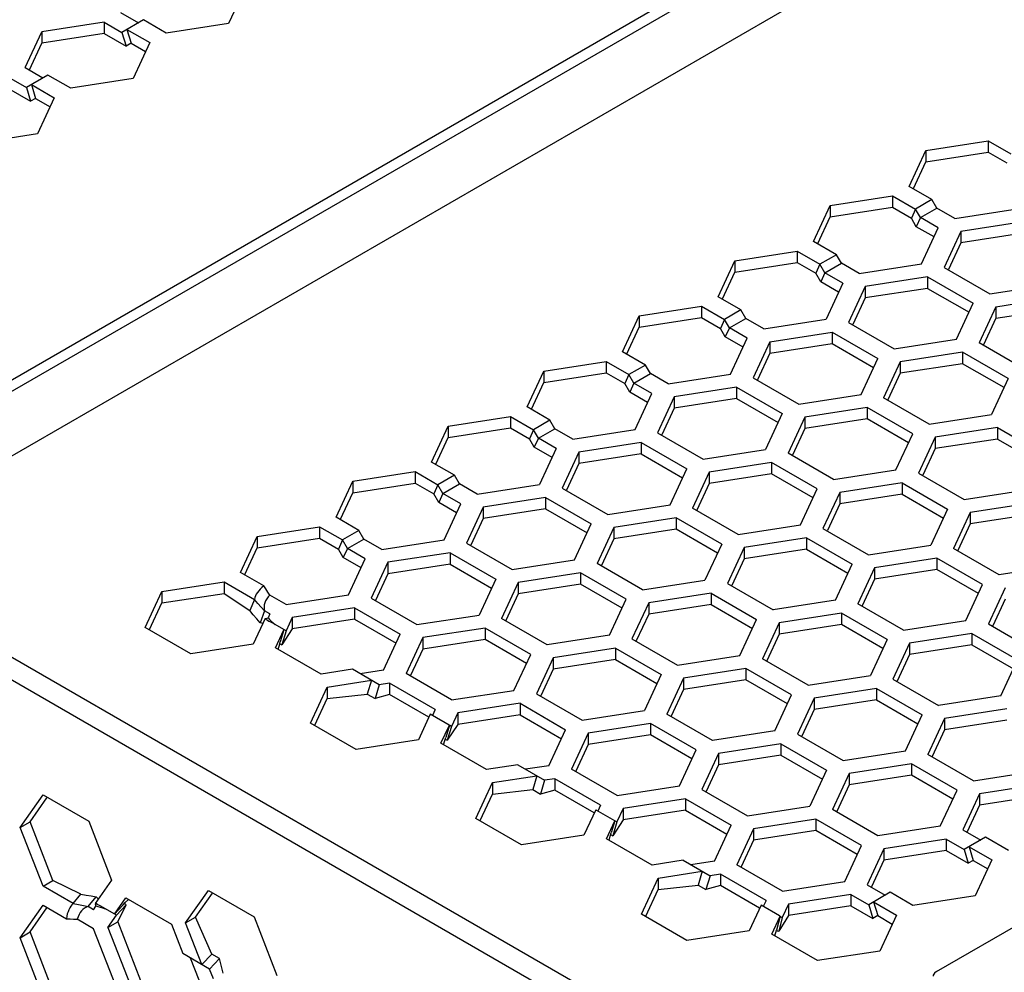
# Model space of a CAD drawing. Header units: inches. Extents: x 0 to 179, y 0 to 133.
# Tile 6 of 12: x 61 to 104, y 46 to 87. Entities that reach past the tile are written whole.
import ezdxf

# ---------------------------------------------------------------- set-up
doc = ezdxf.new("R2010")
doc.units = ezdxf.units.IN
doc.header["$MEASUREMENT"] = 0

msp = doc.modelspace()

# ---------------------------------------------------------------- linework, layer by layer
at = {"color": 3, "linetype": 'Continuous'}
for p, q in [((50.836, 65.408), (117.092, 103.66)), ((51.048, 65.04), (117.304, 103.293)), ((53.452, 63.652), (119.92, 102.027)), ((70.963, 88.08), (70.246, 86.534)), ((65.61, 87.007), (66.377, 86.563)), ((66.589, 86.686), (65.67, 86.155)), ((67.569, 86.12), (66.589, 86.686)), ((64.903, 86.598), (62.226, 86.184)), ((64.903, 86.598), (65.67, 86.155)), ((65.882, 86.278), (66.862, 85.712)), ((70.246, 86.534), (67.569, 86.12)), ((61.508, 84.639), (62.226, 86.184)), ((66.862, 85.712), (66.145, 84.167)), ((61.508, 84.639), (62.276, 84.196)), ((60.801, 84.231), (61.569, 83.787)), ((62.488, 84.318), (61.569, 83.787)), ((63.468, 83.752), (62.488, 84.318)), ((66.145, 84.167), (63.468, 83.752)), ((61.781, 83.91), (62.761, 83.344)), ((62.761, 83.344), (62.044, 81.799)), ((62.044, 81.799), (59.367, 81.385)), ((100.19, 81.086), (102.867, 81.5)), ((102.867, 81.5), (103.847, 80.934)), ((99.473, 79.54), (100.19, 81.086)), ((100.452, 78.975), (99.473, 79.54)), ((96.089, 78.718), (98.765, 79.132)), ((98.765, 79.132), (99.745, 78.566)), ((95.371, 77.172), (96.089, 78.718)), ((100.452, 78.975), (99.745, 78.566)), ((100.665, 78.607), (100.452, 78.975)), ((99.957, 78.199), (99.745, 78.566)), ((99.957, 78.199), (100.665, 78.607)), ((101.432, 78.164), (100.665, 78.607)), ((101.432, 78.164), (104.109, 78.578)), ((100.725, 77.756), (99.957, 78.199)), ((104.368, 78.02), (101.691, 77.606)), ((100.008, 76.21), (100.725, 77.756)), ((101.691, 77.606), (100.974, 76.061)), ((96.351, 76.607), (95.371, 77.172)), ((91.987, 76.35), (94.664, 76.764)), ((94.664, 76.764), (95.644, 76.199)), ((96.351, 76.607), (95.644, 76.199)), ((96.563, 76.239), (96.351, 76.607)), ((91.27, 74.805), (91.987, 76.35)), ((95.856, 75.831), (95.644, 76.199)), ((95.856, 75.831), (96.563, 76.239)), ((97.331, 75.796), (96.563, 76.239)), ((97.331, 75.796), (100.008, 76.21)), ((96.624, 75.388), (95.856, 75.831)), ((100.974, 76.061), (102.933, 74.929)), ((96.624, 75.388), (95.907, 73.842)), ((100.267, 75.653), (97.59, 75.238)), ((100.267, 75.653), (102.226, 74.521)), ((102.933, 74.929), (105.61, 75.344)), ((97.59, 75.238), (96.873, 73.693)), ((92.25, 74.239), (91.27, 74.805)), ((101.509, 72.976), (102.226, 74.521)), ((103.192, 74.372), (105.869, 74.786)), ((87.886, 73.982), (90.563, 74.396)), ((90.563, 74.396), (91.543, 73.831)), ((92.25, 74.239), (91.543, 73.831)), ((92.462, 73.872), (92.25, 74.239)), ((103.192, 74.372), (102.475, 72.826)), ((87.169, 72.437), (87.886, 73.982)), ((91.755, 73.463), (91.543, 73.831)), ((91.755, 73.463), (92.462, 73.872)), ((93.23, 73.428), (92.462, 73.872)), ((93.23, 73.428), (95.907, 73.842)), ((96.873, 73.693), (98.832, 72.562)), ((92.523, 73.02), (91.755, 73.463)), ((93.489, 72.871), (96.165, 73.285)), ((96.165, 73.285), (98.125, 72.153)), ((91.805, 71.475), (92.523, 73.02)), ((93.489, 72.871), (92.771, 71.325)), ((98.832, 72.562), (101.509, 72.976)), ((104.435, 71.695), (102.475, 72.826)), ((88.149, 71.871), (87.169, 72.437)), ((101.768, 72.418), (99.091, 72.004)), ((103.727, 71.287), (101.768, 72.418)), ((83.785, 71.614), (86.462, 72.029)), ((86.462, 72.029), (87.442, 71.463)), ((97.408, 70.608), (98.125, 72.153)), ((99.091, 72.004), (98.374, 70.459)), ((83.068, 70.069), (83.785, 71.614)), ((88.149, 71.871), (87.442, 71.463)), ((87.654, 71.095), (87.442, 71.463)), ((87.654, 71.095), (88.361, 71.504)), ((88.361, 71.504), (88.149, 71.871)), ((89.129, 71.061), (88.361, 71.504)), ((89.129, 71.061), (91.805, 71.475)), ((88.421, 70.652), (87.654, 71.095)), ((92.771, 71.325), (94.731, 70.194)), ((103.727, 71.287), (103.01, 69.741)), ((87.704, 69.107), (88.421, 70.652)), ((92.064, 70.917), (89.387, 70.503)), ((92.064, 70.917), (94.024, 69.786)), ((89.387, 70.503), (88.67, 68.957)), ((94.731, 70.194), (97.408, 70.608)), ((100.333, 69.327), (98.374, 70.459)), ((84.048, 69.503), (83.068, 70.069)), ((94.024, 69.786), (93.307, 68.24)), ((97.667, 70.05), (94.99, 69.636)), ((99.626, 68.919), (97.667, 70.05)), ((79.684, 69.247), (82.361, 69.661)), ((82.361, 69.661), (83.341, 69.095)), ((84.048, 69.503), (83.341, 69.095)), ((84.26, 69.136), (84.048, 69.503)), ((94.99, 69.636), (94.273, 68.091)), ((100.333, 69.327), (103.01, 69.741)), ((78.967, 67.701), (79.684, 69.247)), ((83.553, 68.728), (83.341, 69.095)), ((83.553, 68.728), (84.26, 69.136)), ((85.027, 68.693), (84.26, 69.136)), ((85.027, 68.693), (87.704, 69.107)), ((88.67, 68.957), (90.63, 67.826)), ((103.269, 69.184), (100.592, 68.77)), ((103.269, 69.184), (105.229, 68.052)), ((84.32, 68.284), (83.553, 68.728)), ((87.963, 68.549), (85.286, 68.135)), ((87.963, 68.549), (89.923, 67.418)), ((98.909, 67.373), (99.626, 68.919)), ((100.592, 68.77), (99.875, 67.224)), ((84.32, 68.284), (83.603, 66.739)), ((85.286, 68.135), (84.569, 66.59)), ((90.63, 67.826), (93.307, 68.24)), ((96.232, 66.959), (94.273, 68.091)), ((79.946, 67.135), (78.967, 67.701)), ((93.565, 67.682), (90.889, 67.268)), ((95.525, 66.551), (93.565, 67.682)), ((75.583, 66.879), (78.259, 67.293)), ((78.259, 67.293), (79.239, 66.727)), ((89.205, 65.872), (89.923, 67.418)), ((90.889, 67.268), (90.171, 65.723)), ((96.232, 66.959), (98.909, 67.373)), ((74.865, 65.333), (75.583, 66.879)), ((79.946, 67.135), (79.239, 66.727)), ((80.159, 66.768), (79.946, 67.135)), ((99.168, 66.816), (96.491, 66.402)), ((99.168, 66.816), (101.127, 65.684)), ((99.875, 67.224), (101.835, 66.093)), ((79.451, 66.36), (79.239, 66.727)), ((79.451, 66.36), (80.159, 66.768)), ((80.926, 66.325), (80.159, 66.768)), ((80.926, 66.325), (83.603, 66.739)), ((84.569, 66.59), (86.529, 65.458)), ((94.808, 65.006), (95.525, 66.551)), ((96.491, 66.402), (95.774, 64.856)), ((101.835, 66.093), (104.511, 66.507)), ((80.219, 65.917), (79.451, 66.36)), ((83.862, 66.181), (81.185, 65.767)), ((83.862, 66.181), (85.821, 65.05)), ((79.502, 64.371), (80.219, 65.917)), ((81.185, 65.767), (80.468, 64.222)), ((86.529, 65.458), (89.205, 65.872)), ((92.131, 64.592), (90.171, 65.723)), ((101.127, 65.684), (100.41, 64.139)), ((104.77, 65.949), (102.093, 65.535)), ((75.845, 64.768), (74.865, 65.333)), ((89.464, 65.315), (86.787, 64.901)), ((91.424, 64.183), (89.464, 65.315)), ((102.093, 65.535), (101.376, 63.99)), ((71.481, 64.511), (74.158, 64.925)), ((74.158, 64.925), (75.138, 64.359)), ((75.845, 64.768), (75.138, 64.359)), ((76.057, 64.4), (75.845, 64.768)), ((85.104, 63.505), (85.821, 65.05)), ((86.787, 64.901), (86.07, 63.355)), ((92.131, 64.592), (94.808, 65.006)), ((95.774, 64.856), (97.733, 63.725)), ((70.764, 62.966), (71.481, 64.511)), ((75.35, 63.992), (75.138, 64.359)), ((75.35, 63.992), (76.057, 64.4)), ((76.825, 63.957), (76.057, 64.4)), ((76.825, 63.957), (79.502, 64.371)), ((95.067, 64.448), (92.39, 64.034)), ((95.067, 64.448), (97.026, 63.317)), ((76.118, 63.549), (75.35, 63.992)), ((80.468, 64.222), (82.427, 63.09)), ((91.424, 64.183), (90.707, 62.638)), ((92.39, 64.034), (91.673, 62.488)), ((97.733, 63.725), (100.41, 64.139)), ((103.336, 62.858), (101.376, 63.99)), ((75.401, 62.003), (76.118, 63.549)), ((79.761, 63.813), (77.084, 63.399)), ((79.761, 63.813), (81.72, 62.682)), ((82.427, 63.09), (85.104, 63.505)), ((100.669, 63.581), (97.992, 63.167)), ((102.629, 62.45), (100.669, 63.581)), ((53.982, 63.347), (98.283, 37.77)), ((77.084, 63.399), (76.367, 61.854)), ((88.03, 62.224), (86.07, 63.355)), ((96.309, 61.771), (97.026, 63.317)), ((97.992, 63.167), (97.275, 61.622)), ((106.013, 63.272), (103.336, 62.858)), ((53.558, 62.612), (97.859, 37.035)), ((71.765, 62.388), (70.764, 62.966)), ((81.72, 62.682), (81.003, 61.137)), ((85.363, 62.947), (82.686, 62.533)), ((87.323, 61.815), (85.363, 62.947)), ((88.03, 62.224), (90.707, 62.638)), ((67.38, 62.143), (70.057, 62.557)), ((70.057, 62.557), (71.355, 61.808)), ((82.686, 62.533), (81.969, 60.987)), ((91.673, 62.488), (93.632, 61.357)), ((101.911, 60.905), (102.629, 62.45)), ((103.595, 62.301), (102.877, 60.755)), ((66.663, 60.598), (67.38, 62.143)), ((72.724, 61.589), (72.022, 61.994)), ((72.724, 61.589), (75.401, 62.003)), ((76.367, 61.854), (78.326, 60.723)), ((86.605, 60.27), (87.323, 61.815)), ((90.965, 62.08), (88.289, 61.666)), ((90.965, 62.08), (92.925, 60.949)), ((96.309, 61.771), (93.632, 61.357)), ((71.789, 61.312), (71.645, 61.47)), ((75.659, 61.446), (72.983, 61.032)), ((75.659, 61.446), (77.619, 60.314)), ((88.289, 61.666), (87.571, 60.121)), ((99.234, 60.49), (97.275, 61.622)), ((71.813, 60.988), (71.299, 59.88)), ((72.017, 61.181), (71.789, 61.312)), ((72.017, 61.181), (71.942, 61.019)), ((72.983, 61.032), (72.714, 60.452)), ((78.326, 60.723), (81.003, 61.137)), ((83.929, 59.856), (81.969, 60.987)), ((92.208, 59.403), (92.925, 60.949)), ((96.568, 61.214), (93.891, 60.799)), ((98.527, 60.082), (96.568, 61.214)), ((99.234, 60.49), (101.911, 60.905)), ((68.623, 59.466), (66.663, 60.598)), ((72.714, 60.452), (72.042, 60.84)), ((72.265, 59.731), (72.624, 60.504)), ((81.262, 60.579), (78.585, 60.165)), ((83.221, 59.448), (81.262, 60.579)), ((93.891, 60.799), (93.174, 59.254)), ((102.877, 60.755), (104.837, 59.624)), ((76.902, 58.769), (77.619, 60.314)), ((78.585, 60.165), (77.868, 58.619)), ((86.605, 60.27), (83.929, 59.856)), ((87.571, 60.121), (89.531, 58.989)), ((98.527, 60.082), (97.81, 58.537)), ((102.17, 60.347), (99.493, 59.933)), ((102.17, 60.347), (104.13, 59.215)), ((71.299, 59.88), (68.623, 59.466)), ((74.225, 58.6), (72.265, 59.731)), ((86.864, 59.712), (84.187, 59.298)), ((86.864, 59.712), (88.824, 58.581)), ((99.493, 59.933), (98.776, 58.387)), ((82.504, 57.902), (83.221, 59.448)), ((84.187, 59.298), (83.47, 57.753)), ((89.531, 58.989), (92.208, 59.403)), ((95.133, 58.123), (93.174, 59.254)), ((103.413, 57.67), (104.13, 59.215)), ((75.563, 58.807), (74.225, 58.6)), ((76.715, 58.142), (75.563, 58.807)), ((92.467, 58.846), (89.79, 58.432)), ((94.426, 57.714), (92.467, 58.846)), ((76.902, 58.769), (75.898, 58.614)), ((79.827, 57.488), (77.868, 58.619)), ((88.824, 58.581), (88.107, 57.036)), ((89.79, 58.432), (89.072, 56.886)), ((95.133, 58.123), (97.81, 58.537)), ((98.776, 58.387), (100.736, 57.256)), ((73.767, 56.497), (74.484, 58.042)), ((74.484, 58.042), (76.38, 58.335)), ((77.161, 58.211), (76.715, 58.142)), ((79.12, 57.08), (77.161, 58.211)), ((98.069, 57.979), (95.392, 57.565)), ((98.069, 57.979), (100.029, 56.848)), ((79.827, 57.488), (82.504, 57.902)), ((83.47, 57.753), (85.43, 56.621)), ((93.709, 56.169), (94.426, 57.714)), ((95.392, 57.565), (94.675, 56.019)), ((103.413, 57.67), (100.736, 57.256)), ((82.763, 57.345), (80.086, 56.93)), ((82.763, 57.345), (84.723, 56.213)), ((103.671, 57.112), (100.995, 56.698)), ((78.911, 56.874), (78.403, 55.779)), ((79.817, 56.351), (78.911, 56.874)), ((79.12, 57.08), (79.001, 56.822)), ((80.086, 56.93), (79.817, 56.351)), ((85.43, 56.621), (88.107, 57.036)), ((91.032, 55.755), (89.072, 56.886)), ((99.311, 55.302), (100.029, 56.848)), ((100.995, 56.698), (100.277, 55.153)), ((75.726, 55.365), (73.767, 56.497)), ((79.369, 55.63), (79.728, 56.403)), ((88.365, 56.478), (85.689, 56.064)), ((90.325, 55.347), (88.365, 56.478)), ((84.005, 54.668), (84.723, 56.213)), ((85.689, 56.064), (84.971, 54.518)), ((93.709, 56.169), (91.032, 55.755)), ((94.675, 56.019), (96.634, 54.888)), ((78.403, 55.779), (75.726, 55.365)), ((81.329, 54.499), (79.369, 55.63)), ((93.968, 55.611), (91.291, 55.197)), ((93.968, 55.611), (95.927, 54.48)), ((89.608, 53.801), (90.325, 55.347)), ((91.291, 55.197), (90.574, 53.652)), ((96.634, 54.888), (99.311, 55.302)), ((102.237, 54.021), (100.277, 55.153)), ((82.667, 54.706), (81.329, 54.499)), ((82.667, 54.706), (83.818, 54.041)), ((84.005, 54.668), (83.002, 54.512)), ((99.57, 54.745), (96.893, 54.33)), ((101.53, 53.613), (99.57, 54.745)), ((81.587, 53.941), (83.483, 54.234)), ((86.931, 53.387), (84.971, 54.518)), ((95.927, 54.48), (95.21, 52.934)), ((96.893, 54.33), (96.176, 52.785)), ((102.237, 54.021), (104.914, 54.436)), ((80.87, 52.395), (81.587, 53.941)), ((84.264, 54.11), (83.818, 54.041)), ((86.224, 52.979), (84.264, 54.11)), ((86.931, 53.387), (89.608, 53.801)), ((105.173, 53.878), (102.496, 53.464)), ((61.299, 52.019), (62.279, 53.413)), ((62.279, 53.413), (64.239, 52.281)), ((90.574, 53.652), (92.533, 52.52)), ((100.812, 52.068), (101.53, 53.613)), ((102.496, 53.464), (101.778, 51.918)), ((86.224, 52.979), (86.104, 52.721)), ((89.867, 53.243), (87.19, 52.829)), ((89.867, 53.243), (91.826, 52.112)), ((92.533, 52.52), (95.21, 52.934)), ((86.015, 52.773), (85.507, 51.678)), ((86.015, 52.773), (86.921, 52.25)), ((87.19, 52.829), (86.921, 52.25)), ((98.136, 51.654), (96.176, 52.785)), ((62.279, 49.493), (61.299, 52.019)), ((64.239, 52.281), (65.218, 49.756)), ((82.83, 51.264), (80.87, 52.395)), ((86.472, 51.529), (86.831, 52.302)), ((91.109, 50.567), (91.826, 52.112)), ((95.469, 52.377), (92.792, 51.963)), ((97.429, 51.245), (95.469, 52.377)), ((100.812, 52.068), (98.136, 51.654)), ((85.507, 51.678), (82.83, 51.264)), ((92.792, 51.963), (92.075, 50.417)), ((101.778, 51.918), (102.546, 51.475)), ((102.758, 51.598), (101.839, 51.067)), ((103.738, 51.032), (102.758, 51.598)), ((88.432, 50.397), (86.472, 51.529)), ((96.711, 49.7), (97.429, 51.245)), ((101.071, 51.51), (98.394, 51.096)), ((101.071, 51.51), (101.839, 51.067)), ((102.051, 51.189), (103.031, 50.624)), ((98.394, 51.096), (97.677, 49.55)), ((89.77, 50.604), (88.432, 50.397)), ((89.77, 50.604), (90.922, 49.94)), ((91.109, 50.567), (90.105, 50.411)), ((94.034, 49.286), (92.075, 50.417)), ((103.031, 50.624), (102.314, 49.078)), ((88.691, 49.84), (90.587, 50.133)), ((91.368, 50.009), (90.922, 49.94)), ((93.327, 48.878), (91.368, 50.009)), ((63.577, 48.744), (62.279, 49.493)), ((65.218, 49.756), (64.516, 48.757)), ((87.974, 48.294), (88.691, 49.84)), ((94.034, 49.286), (96.711, 49.7)), ((97.677, 49.55), (98.445, 49.107)), ((68.403, 47.917), (69.382, 49.311)), ((69.382, 49.311), (71.342, 48.18)), ((96.97, 49.142), (94.293, 48.728)), ((96.97, 49.142), (97.738, 48.699)), ((98.657, 49.23), (97.738, 48.699)), ((99.637, 48.664), (98.657, 49.23)), ((102.314, 49.078), (99.637, 48.664)), ((61.299, 47.283), (62.279, 48.677)), ((62.279, 48.677), (63.28, 48.099)), ((64.451, 48.484), (64.553, 48.63)), ((65.43, 48.245), (64.759, 48.633)), ((65.341, 48.297), (65.831, 48.994)), ((65.831, 48.994), (67.79, 47.863)), ((93.118, 48.672), (92.61, 47.577)), ((93.904, 48.218), (93.118, 48.672)), ((93.327, 48.878), (93.208, 48.62)), ((94.293, 48.728), (94.026, 48.151)), ((97.95, 48.822), (98.93, 48.256)), ((64.451, 48.484), (64.223, 48.616)), ((65.063, 47.723), (65.43, 48.245)), ((89.933, 47.163), (87.974, 48.294)), ((98.93, 48.256), (98.212, 46.71)), ((64.451, 47.668), (63.749, 48.073)), ((67.79, 47.863), (68.28, 46.6)), ((69.097, 46.129), (68.403, 47.917)), ((71.342, 48.18), (72.322, 45.655)), ((93.576, 47.428), (93.935, 48.201)), ((65.43, 45.143), (64.451, 47.668)), ((65.063, 47.723), (66.043, 45.197)), ((92.61, 47.577), (89.933, 47.163)), ((95.536, 46.296), (93.576, 47.428)), ((62.279, 44.758), (61.299, 47.283)), ((69.431, 45.936), (68.28, 46.6)), ((98.212, 46.71), (95.536, 46.296)), ((68.982, 45.46), (68.615, 46.407)), ((69.595, 45.515), (69.431, 45.936))]:
    msp.add_line(p, q, dxfattribs=at)
at = {"color": 7, "linetype": 'Continuous'}
for p, q in [((64.903, 86.598), (64.903, 86.109)), ((65.882, 86.278), (66.058, 85.686)), ((62.226, 86.184), (62.226, 85.694)), ((64.903, 86.109), (62.226, 85.694)), ((64.903, 86.109), (65.846, 85.564)), ((65.67, 86.155), (65.846, 85.564)), ((61.696, 84.552), (62.226, 85.694)), ((66.058, 85.686), (65.846, 85.564)), ((66.058, 85.686), (66.683, 85.326)), ((60.801, 83.741), (61.745, 83.196)), ((61.569, 83.787), (61.745, 83.196)), ((61.781, 83.91), (61.957, 83.319)), ((61.957, 83.319), (61.745, 83.196)), ((61.957, 83.319), (62.582, 82.958)), ((102.867, 81.5), (102.867, 81.01)), ((100.19, 81.086), (100.19, 80.596)), ((100.19, 80.596), (102.867, 81.01)), ((102.867, 81.01), (103.671, 80.546)), ((99.66, 79.453), (100.19, 80.596)), ((98.765, 79.132), (98.765, 78.642)), ((96.089, 78.718), (96.089, 78.228)), ((95.558, 77.086), (96.089, 78.228)), ((96.089, 78.228), (98.765, 78.642)), ((98.765, 78.642), (99.57, 78.178)), ((99.745, 78.566), (99.57, 78.178)), ((99.782, 77.81), (99.57, 78.178)), ((99.957, 78.199), (99.782, 77.81)), ((100.546, 77.369), (99.782, 77.81)), ((101.691, 77.606), (101.691, 77.116)), ((104.368, 77.53), (101.691, 77.116)), ((101.691, 77.116), (101.161, 75.974)), ((94.664, 76.764), (94.664, 76.274)), ((91.987, 76.35), (91.987, 75.86)), ((91.987, 75.86), (94.664, 76.274)), ((94.664, 76.274), (95.468, 75.81)), ((95.644, 76.199), (95.468, 75.81)), ((91.457, 74.718), (91.987, 75.86)), ((95.681, 75.443), (95.468, 75.81)), ((95.856, 75.831), (95.681, 75.443)), ((96.445, 75.002), (95.681, 75.443)), ((100.267, 75.653), (100.267, 75.163)), ((97.59, 75.238), (97.59, 74.749)), ((100.267, 75.163), (97.59, 74.749)), ((100.267, 75.163), (102.047, 74.135)), ((97.59, 74.749), (97.06, 73.606)), ((90.563, 74.396), (90.563, 73.906)), ((103.192, 74.372), (103.192, 73.882)), ((103.192, 73.882), (105.869, 74.296)), ((87.886, 73.982), (87.886, 73.492)), ((87.886, 73.492), (90.563, 73.906)), ((90.563, 73.906), (91.367, 73.442)), ((91.543, 73.831), (91.367, 73.442)), ((103.192, 73.882), (102.662, 72.74)), ((87.356, 72.35), (87.886, 73.492)), ((91.579, 73.075), (91.367, 73.442)), ((91.755, 73.463), (91.579, 73.075)), ((96.165, 73.285), (96.165, 72.795)), ((92.343, 72.634), (91.579, 73.075)), ((93.489, 72.871), (93.489, 72.381)), ((93.489, 72.381), (96.165, 72.795)), ((96.165, 72.795), (97.946, 71.767)), ((93.489, 72.381), (92.958, 71.238)), ((101.768, 72.418), (101.768, 71.928)), ((86.462, 72.029), (86.462, 71.539)), ((99.091, 72.004), (99.091, 71.514)), ((101.768, 71.928), (99.091, 71.514)), ((103.548, 70.9), (101.768, 71.928)), ((83.785, 71.614), (83.785, 71.125)), ((83.785, 71.125), (86.462, 71.539)), ((86.462, 71.539), (87.266, 71.074)), ((87.442, 71.463), (87.266, 71.074)), ((99.091, 71.514), (98.561, 70.372)), ((83.255, 69.982), (83.785, 71.125)), ((87.478, 70.707), (87.266, 71.074)), ((87.654, 71.095), (87.478, 70.707)), ((88.242, 70.266), (87.478, 70.707)), ((92.064, 70.917), (92.064, 70.427)), ((89.387, 70.503), (89.387, 70.013)), ((92.064, 70.427), (89.387, 70.013)), ((92.064, 70.427), (93.845, 69.399)), ((89.387, 70.013), (88.857, 68.871)), ((97.667, 70.05), (97.667, 69.56)), ((82.361, 69.661), (82.361, 69.171)), ((94.99, 69.636), (94.99, 69.146)), ((97.667, 69.56), (94.99, 69.146)), ((99.447, 68.533), (97.667, 69.56)), ((79.684, 69.247), (79.684, 68.757)), ((79.684, 68.757), (82.361, 69.171)), ((82.361, 69.171), (83.165, 68.707)), ((83.341, 69.095), (83.165, 68.707)), ((94.99, 69.146), (94.46, 68.004)), ((103.269, 69.184), (103.269, 68.694)), ((79.154, 67.614), (79.684, 68.757)), ((83.377, 68.339), (83.165, 68.707)), ((83.553, 68.728), (83.377, 68.339)), ((87.963, 68.549), (87.963, 68.059)), ((100.592, 68.77), (100.592, 68.28)), ((103.269, 68.694), (100.592, 68.28)), ((103.269, 68.694), (105.049, 67.666)), ((84.141, 67.898), (83.377, 68.339)), ((85.286, 68.135), (85.286, 67.645)), ((100.592, 68.28), (100.062, 67.137)), ((87.963, 68.059), (85.286, 67.645)), ((87.963, 68.059), (89.743, 67.031)), ((93.565, 67.682), (93.565, 67.193)), ((78.259, 67.293), (78.259, 66.803)), ((85.286, 67.645), (84.756, 66.503)), ((90.889, 67.268), (90.889, 66.778)), ((75.583, 66.879), (75.583, 66.389)), ((93.565, 67.193), (90.889, 66.778)), ((95.346, 66.165), (93.565, 67.193)), ((99.168, 66.816), (99.168, 66.326)), ((75.052, 65.247), (75.583, 66.389)), ((75.583, 66.389), (78.259, 66.803)), ((78.259, 66.803), (79.064, 66.339)), ((79.239, 66.727), (79.064, 66.339)), ((90.889, 66.778), (90.358, 65.636)), ((96.491, 66.402), (96.491, 65.912)), ((79.276, 65.971), (79.064, 66.339)), ((79.451, 66.36), (79.276, 65.971)), ((80.04, 65.53), (79.276, 65.971)), ((83.862, 66.181), (83.862, 65.691)), ((99.168, 66.326), (96.491, 65.912)), ((99.168, 66.326), (100.948, 65.298)), ((81.185, 65.767), (81.185, 65.277)), ((83.862, 65.691), (81.185, 65.277)), ((83.862, 65.691), (85.642, 64.664)), ((96.491, 65.912), (95.961, 64.769)), ((81.185, 65.277), (80.655, 64.135)), ((89.464, 65.315), (89.464, 64.825)), ((102.093, 65.535), (102.093, 65.045)), ((104.77, 65.459), (102.093, 65.045)), ((74.158, 64.925), (74.158, 64.435)), ((86.787, 64.901), (86.787, 64.411)), ((89.464, 64.825), (86.787, 64.411)), ((91.245, 63.797), (89.464, 64.825)), ((102.093, 65.045), (101.563, 63.903)), ((71.481, 64.511), (71.481, 64.021)), ((71.481, 64.021), (74.158, 64.435)), ((74.158, 64.435), (74.962, 63.971)), ((75.138, 64.359), (74.962, 63.971)), ((86.787, 64.411), (86.257, 63.268)), ((95.067, 64.448), (95.067, 63.958)), ((70.951, 62.879), (71.481, 64.021)), ((75.174, 63.604), (74.962, 63.971)), ((75.35, 63.992), (75.174, 63.604)), ((92.39, 64.034), (92.39, 63.544)), ((95.067, 63.958), (92.39, 63.544)), ((95.067, 63.958), (96.847, 62.93)), ((75.939, 63.162), (75.174, 63.604)), ((79.761, 63.813), (79.761, 63.324)), ((92.39, 63.544), (91.86, 62.402)), ((100.669, 63.581), (100.669, 63.091)), ((77.084, 63.399), (77.084, 62.909)), ((79.761, 63.324), (77.084, 62.909)), ((79.761, 63.324), (81.541, 62.296)), ((97.992, 63.167), (97.992, 62.677)), ((100.669, 63.091), (97.992, 62.677)), ((102.449, 62.064), (100.669, 63.091)), ((77.084, 62.909), (76.554, 61.767)), ((85.363, 62.947), (85.363, 62.457)), ((97.992, 62.677), (97.462, 61.535)), ((70.057, 62.557), (70.057, 62.067)), ((82.686, 62.533), (82.686, 62.043)), ((85.363, 62.457), (82.686, 62.043)), ((87.143, 61.429), (85.363, 62.457)), ((67.38, 62.143), (67.38, 61.653)), ((67.38, 61.653), (70.057, 62.067)), ((70.057, 62.067), (71.164, 61.328)), ((71.355, 61.808), (71.164, 61.328)), ((82.686, 62.043), (82.156, 60.9)), ((90.965, 62.08), (90.965, 61.59)), ((100.652, 45.833), (128.3, 61.795)), ((103.595, 61.811), (103.064, 60.668)), ((66.85, 60.511), (67.38, 61.653)), ((75.659, 61.446), (75.659, 60.956)), ((88.289, 61.666), (88.289, 61.176)), ((90.965, 61.59), (88.289, 61.176)), ((90.965, 61.59), (92.746, 60.562)), ((71.599, 60.807), (71.455, 60.973)), ((71.789, 61.312), (71.599, 60.807)), ((72.983, 61.032), (72.983, 60.542)), ((75.659, 60.956), (72.983, 60.542)), ((75.659, 60.956), (77.44, 59.928)), ((88.289, 61.176), (87.758, 60.034)), ((96.568, 61.214), (96.568, 60.724)), ((71.715, 60.775), (71.599, 60.807)), ((72.624, 60.504), (72.468, 59.98)), ((72.983, 60.542), (72.538, 59.861)), ((81.262, 60.579), (81.262, 60.089)), ((93.891, 60.799), (93.891, 60.309)), ((96.568, 60.724), (93.891, 60.309)), ((98.348, 59.696), (96.568, 60.724)), ((72.714, 60.452), (72.538, 59.861)), ((78.585, 60.165), (78.585, 59.675)), ((81.262, 60.089), (78.585, 59.675)), ((83.042, 59.061), (81.262, 60.089)), ((93.891, 60.309), (93.361, 59.167)), ((102.17, 60.347), (102.17, 59.857)), ((72.381, 59.664), (72.43, 59.846)), ((72.43, 59.846), (72.468, 59.98)), ((72.448, 59.912), (72.538, 59.861)), ((78.585, 59.675), (78.055, 58.533)), ((86.864, 59.712), (86.864, 59.222)), ((99.493, 59.933), (99.493, 59.443)), ((102.17, 59.857), (99.493, 59.443)), ((102.17, 59.857), (103.95, 58.829)), ((84.187, 59.298), (84.187, 58.808)), ((86.864, 59.222), (84.187, 58.808)), ((86.864, 59.222), (88.644, 58.195)), ((99.493, 59.443), (98.963, 58.3)), ((84.187, 58.808), (83.657, 57.666)), ((92.467, 58.846), (92.467, 58.356)), ((89.79, 58.432), (89.79, 57.942)), ((92.467, 58.356), (89.79, 57.942)), ((94.247, 57.328), (92.467, 58.356)), ((74.484, 58.042), (74.484, 57.552)), ((76.38, 58.335), (76.204, 57.744)), ((76.715, 58.142), (76.539, 57.551)), ((77.161, 58.211), (77.161, 57.721)), ((89.79, 57.942), (89.26, 56.799)), ((98.069, 57.979), (98.069, 57.489)), ((73.954, 56.41), (74.484, 57.552)), ((74.484, 57.552), (76.204, 57.744)), ((76.204, 57.744), (76.539, 57.551)), ((77.161, 57.721), (76.539, 57.551)), ((78.84, 56.752), (77.161, 57.721)), ((95.392, 57.565), (95.392, 57.075)), ((82.763, 57.345), (82.763, 56.855)), ((98.069, 57.489), (95.392, 57.075)), ((98.069, 57.489), (99.849, 56.461)), ((80.086, 56.93), (80.086, 56.441)), ((82.763, 56.855), (80.086, 56.441)), ((82.763, 56.855), (84.543, 55.827)), ((95.392, 57.075), (94.862, 55.933)), ((100.995, 56.698), (100.995, 56.208)), ((79.728, 56.403), (79.572, 55.879)), ((80.086, 56.441), (79.641, 55.76)), ((79.817, 56.351), (79.641, 55.76)), ((88.365, 56.478), (88.365, 55.988)), ((103.671, 56.622), (100.995, 56.208)), ((79.534, 55.745), (79.572, 55.879)), ((85.689, 56.064), (85.689, 55.574)), ((88.365, 55.988), (85.689, 55.574)), ((90.146, 54.96), (88.365, 55.988)), ((100.995, 56.208), (100.464, 55.066)), ((79.484, 55.563), (79.534, 55.745)), ((79.552, 55.811), (79.641, 55.76)), ((85.689, 55.574), (85.158, 54.431)), ((93.968, 55.611), (93.968, 55.121)), ((91.291, 55.197), (91.291, 54.707)), ((93.968, 55.121), (91.291, 54.707)), ((93.968, 55.121), (95.748, 54.093)), ((91.291, 54.707), (90.761, 53.565)), ((99.57, 54.745), (99.57, 54.255)), ((83.483, 54.234), (83.308, 53.643)), ((96.893, 54.33), (96.893, 53.841)), ((99.57, 54.255), (96.893, 53.841)), ((101.35, 53.227), (99.57, 54.255)), ((81.587, 53.941), (81.587, 53.451)), ((83.818, 54.041), (83.642, 53.45)), ((84.264, 54.11), (84.264, 53.62)), ((96.893, 53.841), (96.363, 52.698)), ((61.723, 52.264), (62.448, 53.294)), ((81.057, 52.309), (81.587, 53.451)), ((81.587, 53.451), (83.308, 53.643)), ((83.308, 53.643), (83.642, 53.45)), ((84.264, 53.62), (83.642, 53.45)), ((85.944, 52.65), (84.264, 53.62)), ((102.496, 53.464), (102.496, 52.974)), ((105.173, 53.388), (102.496, 52.974)), ((89.867, 53.243), (89.867, 52.753)), ((102.496, 52.974), (101.965, 51.831)), ((87.19, 52.829), (87.19, 52.339)), ((89.867, 52.753), (87.19, 52.339)), ((89.867, 52.753), (91.647, 51.726)), ((61.299, 52.019), (61.723, 52.264)), ((62.703, 49.738), (61.723, 52.264)), ((86.831, 52.302), (86.675, 51.778)), ((87.19, 52.339), (86.745, 51.658)), ((86.921, 52.25), (86.745, 51.658)), ((95.469, 52.377), (95.469, 51.887)), ((86.588, 51.462), (86.637, 51.644)), ((86.637, 51.644), (86.675, 51.778)), ((86.655, 51.71), (86.745, 51.658)), ((92.792, 51.963), (92.792, 51.473)), ((95.469, 51.887), (92.792, 51.473)), ((97.249, 50.859), (95.469, 51.887)), ((92.792, 51.473), (92.262, 50.33)), ((101.071, 51.51), (101.071, 51.02)), ((102.051, 51.189), (102.227, 50.598)), ((98.394, 51.096), (98.394, 50.606)), ((101.071, 51.02), (98.394, 50.606)), ((101.071, 51.02), (102.015, 50.476)), ((101.839, 51.067), (102.015, 50.476)), ((98.394, 50.606), (97.864, 49.464)), ((102.227, 50.598), (102.015, 50.476)), ((102.227, 50.598), (102.852, 50.237)), ((90.587, 50.133), (90.411, 49.542)), ((90.922, 49.94), (90.746, 49.349)), ((91.368, 50.009), (91.368, 49.519)), ((62.279, 49.493), (62.703, 49.738)), ((63.897, 49.149), (62.703, 49.738)), ((88.691, 49.84), (88.691, 49.35)), ((88.691, 49.35), (90.411, 49.542)), ((90.411, 49.542), (90.746, 49.349)), ((91.368, 49.519), (90.746, 49.349)), ((93.047, 48.549), (91.368, 49.519)), ((63.577, 48.744), (63.897, 49.149)), ((68.827, 48.162), (69.551, 49.193)), ((88.161, 48.207), (88.691, 49.35)), ((96.97, 49.142), (96.97, 48.652)), ((64.223, 48.616), (64.565, 49.033)), ((64.651, 48.949), (64.565, 49.033)), ((65.341, 48.297), (65.717, 48.694)), ((65.43, 48.245), (65.855, 48.693)), ((65.487, 47.968), (65.855, 48.693)), ((65.717, 48.694), (65.813, 48.794)), ((65.855, 48.693), (65.765, 48.745)), ((65.813, 48.794), (65.946, 48.928)), ((94.293, 48.728), (94.293, 48.238)), ((96.97, 48.652), (94.293, 48.238)), ((96.97, 48.652), (97.914, 48.108)), ((97.738, 48.699), (97.914, 48.108)), ((97.95, 48.822), (98.126, 48.23)), ((61.723, 47.528), (62.448, 48.558)), ((94.293, 48.238), (93.877, 47.556)), ((98.126, 48.23), (97.914, 48.108)), ((98.126, 48.23), (98.75, 47.869)), ((65.063, 47.723), (65.487, 47.968)), ((65.487, 47.968), (66.467, 45.442)), ((68.403, 47.917), (68.827, 48.162)), ((69.521, 46.577), (68.827, 48.162)), ((93.935, 48.201), (93.775, 47.606)), ((94.026, 48.151), (93.877, 47.556)), ((61.299, 47.283), (61.723, 47.528)), ((62.703, 45.003), (61.723, 47.528)), ((93.701, 47.356), (93.775, 47.606)), ((69.097, 46.129), (69.521, 46.577)), ((69.856, 46.383), (69.521, 46.577)), ((69.431, 45.936), (69.856, 46.383)), ((70.019, 45.76), (69.856, 46.383))]:
    msp.add_line(p, q, dxfattribs=at)
at = {"color": 3, "linetype": 'Continuous'}
for points in [[(72.022, 61.994), (71.936, 62.123), (71.85, 62.254), (71.765, 62.388)], [(71.645, 61.47), (71.5, 61.635), (71.355, 61.808)], [(71.813, 60.988), (71.856, 60.988), (71.899, 60.999), (71.942, 61.019)], [(63.577, 48.744), (63.799, 48.705), (64.015, 48.662), (64.223, 48.616)], [(64.553, 48.63), (64.55, 48.678), (64.537, 48.72)], [(63.28, 48.099), (63.438, 48.092), (63.594, 48.083), (63.749, 48.073)]]:
    msp.add_lwpolyline(points, dxfattribs=at)
at = {"color": 7, "linetype": 'Continuous'}
for points in [[(71.455, 60.973), (71.31, 61.147), (71.164, 61.328)], [(63.897, 49.149), (64.127, 49.114), (64.35, 49.075), (64.565, 49.033)], [(100.652, 45.833), (100.56, 45.76), (100.512, 45.674), (100.506, 45.629)]]:
    msp.add_lwpolyline(points, dxfattribs=at)
at = {"color": 3, "linetype": 'Continuous'}
msp.add_arc((95.404, 50.816), 3, 240.0001, 242.6415, dxfattribs=at)
at = {"color": 7, "linetype": 'Continuous'}
msp.add_arc((95.404, 50.816), 3.6, 243.0903, 244.8989, dxfattribs=at)
at = {"color": 3, "linetype": 'Continuous'}
for centre, major_axis, ratio, start_param, end_param in [((76.542, 61.706), (5.196, 0), 0.333329, 2.73703, 3.082545), ((76.966, 61.461), (5.196, 0), 0.333329, 2.828628, 3.22747), ((76.542, 61.706), (5.196, 0), 0.333329, -2.714123, -2.618003), ((76.966, 61.461), (5.196, 0), 0.333329, -2.883846, -2.707419), ((66.259, 44.303), (-2.598, 4.5), 0.333337, 0.059054, 0.404568), ((66.259, 44.303), (-2.598, 4.5), 0.333337, -0.523595, -0.427464), ((66.683, 44.058), (-2.598, 4.5), 0.333337, -0.434168, -0.25774), ((66.683, 44.058), (-2.598, 4.5), 0.333337, -0.085871, 0.312971)]:
    msp.add_ellipse(centre, major_axis=major_axis, ratio=ratio, start_param=start_param, end_param=end_param, dxfattribs=at)

doc.saveas('drawing.dxf')
